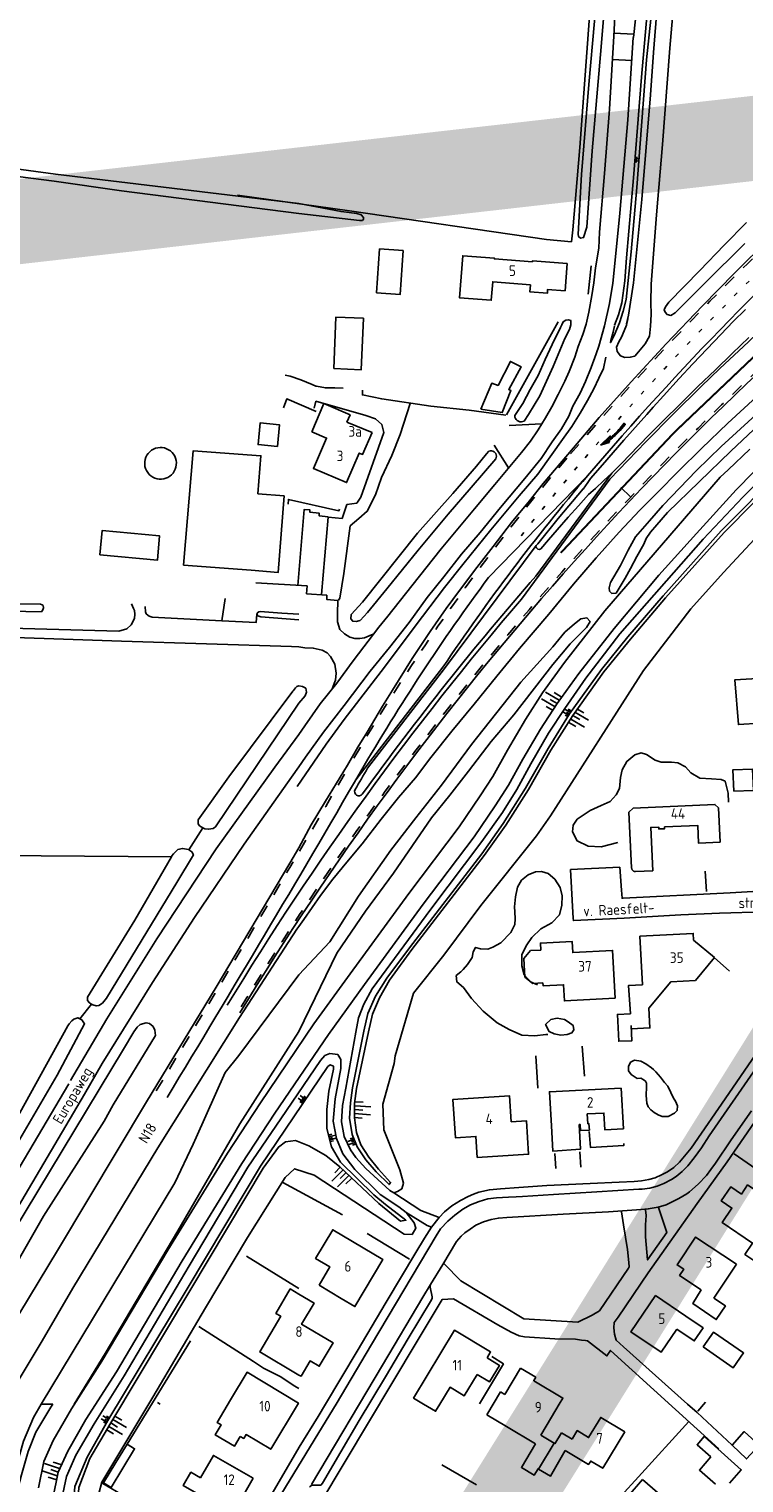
# Model space of a CAD drawing. Header units: metres. Extents: x 226218 to 240385, y 439369 to 449677.
# Tile 216 of 256: x 234936 to 235105, y 444981 to 445325. Entities that reach past the tile are written whole.
import ezdxf

# ---------------------------------------------------------------- set-up
doc = ezdxf.new("R2010")
doc.units = ezdxf.units.M
doc.header["$MEASUREMENT"] = 0
doc.linetypes.add('LIJN1-1', pattern=[2, 1, -1])
doc.linetypes.add('LIJN1-3', pattern=[4, 1, -3])
for name, color, linetype in [('BIJGEBOUW', 4, 'Continuous'), ('DAKRAND', 4, 'Continuous'), ('DAKRAND-BYG', 4, 'Continuous'), ('Goud-markering', 7, 'Continuous'), ('Goud-ontwerp', 2, 'Continuous'), ('Goud-opstellengtesdef', 30, 'Continuous'), ('HEG', 253, 'Continuous'), ('HEK', 253, 'Continuous'), ('HOOFDGEBOUW', 4, 'Continuous'), ('HUISNUMMER', 253, 'Continuous'), ('INSTEEKSLOOT', 153, 'Continuous'), ('KANTVERH', 253, 'Continuous'), ('KANTWATER', 153, 'Continuous'), ('KNTOPENVERH', 253, 'Continuous'), ('MUUR', 253, 'Continuous'), ('OVLIJNOBJ', 253, 'Continuous'), ('RASTER', 253, 'Continuous'), ('STRAATNAAM', 253, 'Continuous'), ('TALUD', 253, 'Continuous'), ('TUSSENMUUR', 253, 'Continuous')]:
    doc.layers.add(name, color=color, linetype=linetype)
doc.styles.get("Standard").update_dxf_attribs({"font": 'iso.shx'})

# ---------------------------------------------------------------- blocks, each defined once
blk = doc.blocks.new('TA', base_point=(75009.5, 300012))
for p, q in [((75009.5, 300012.5), (75010, 300012.5)), ((75009.5, 300012.25), (75010.5, 300012.25)), ((75009.5, 300012), (75010, 300012)), ((75009.5, 300011.75), (75010.5, 300011.75)), ((75009.5, 300011.5), (75010, 300011.5))]:
    blk.add_line(p, q)
blk = doc.blocks.new('pl75-08')
at = {"const_width": 0.2}
blk.add_lwpolyline([(7.08, -0.6), (4.7, -0.35), (5.11, -0.1, 0.070526), (1.44, 0.27), (0.1, 0.24), (0.1, 0.44), (1.86, 0.44, -0.043128), (5.19, -0.01), (5.71, 0.27)], format="xyb", close=True, dxfattribs=at)
blk.add_lwpolyline([(7.5, -0.75), (4.39, -0.42), (4.85, -0.14, 0.065796), (1.45, 0.17), (0, 0.14), (0, 0.54), (1.86, 0.54, -0.042689), (5.17, 0.1), (5.72, 0.38)], format="xyb", close=True)
for points in [[(6.71, -0.4), (6.65, -0.55), (5.74, 0.21), (4.79, -0.29)], [(5.22, 0.12), (5.22, 0.06), (5.18, 0.1)], [(5.15, -0.03), (5.22, -0.2), (5.08, -0.04), (5.05, -0.21)], [(7.5, -0.75), (7.14, -0.52), (7.02, -0.7)]]:
    blk.add_solid(points)

msp = doc.modelspace()

# ---------------------------------------------------------------- linework, layer by layer
at = {"layer": 'BIJGEBOUW'}
msp.add_lwpolyline([(235108.7, 444990.3), (235105.71, 444987.06), (235102.3, 444990.29), (235105.2, 444993.51), (235108.7, 444990.3)], dxfattribs=at)
at = {"layer": 'DAKRAND'}
msp.add_line((235004.74, 445028.07), (235009.99, 445024.94), dxfattribs=at)
for points in [[(235057.14, 445107.23), (235054.71, 445107.09), (235053.14, 445105.21), (235053.38, 445100.86), (235055.24, 445099.36), (235057.6, 445099.51)], [(235078.46, 445089.44), (235078.64, 445085.83), (235075.55, 445085.68), (235075.24, 445092.04), (235078.28, 445092.19)], [(235095.05, 445026.98), (235093.03, 445023.78), (235098.57, 445019.94), (235100.74, 445023.2), (235098.02, 445025.01)], [(235042.06, 445006.96), (235044.98, 445005.22), (235047.35, 445009.13), (235044.46, 445010.95)], [(234986.14, 444992.37), (234984.73, 444990.02), (234980.23, 444992.73), (234981.64, 444995.07), (234980.63, 444995.68), (234983.83, 445001.01)], [(235097.29, 444987.51), (235094.05, 444990.4), (235095.7, 444992.37), (235098.98, 444989.43)], [(235056.6, 444984.65), (235056.47, 444984.72), (235055.58, 444983.24), (235052.55, 444985.05), (235055.85, 444990.57)], [(235062.91, 444989.07), (235059.39, 444982.95), (235056.6, 444984.65)], [(234975.79, 444978.95), (234972.65, 444980.74), (234974.48, 444983.89), (234976.73, 444982.57)]]:
    msp.add_lwpolyline(points, dxfattribs=at)
at = {"layer": 'DAKRAND-BYG'}
for p, q in [((234956.76, 444986.21), (234959.39, 444990.52)), ((234953.78, 444981.39), (234956.76, 444986.21))]:
    msp.add_line(p, q, dxfattribs=at)
for points in [[(235018.33, 445262.43), (235019.04, 445272.82), (235024.6, 445272.44), (235023.89, 445262.05), (235018.33, 445262.43)], [(235008.23, 445244.59), (235008.74, 445256.73), (235015.23, 445256.45), (235014.71, 445244.31), (235008.23, 445244.59)], [(235042.92, 445235), (235045.53, 445241.11), (235047.02, 445240.6), (235049.96, 445246.26), (235052.49, 445244.96), (235049.55, 445239.65), (235050.07, 445239.41), (235048.01, 445234.16), (235042.92, 445235)], [(234994.89, 445226.18), (234995.38, 445231.31), (234990.82, 445231.75), (234990.32, 445226.62), (234994.89, 445226.18)], [(234966.65, 445225.88), (234966.13, 445225.75), (234965.63, 445225.55), (234965.16, 445225.27), (234964.74, 445224.93), (234964.37, 445224.54), (234964.06, 445224.09), (234963.82, 445223.61), (234963.65, 445223.09), (234963.56, 445222.56), (234963.54, 445222.02), (234963.61, 445221.48), (234963.75, 445220.96), (234963.96, 445220.46), (234964.25, 445220), (234964.59, 445219.58), (234965, 445219.22), (234965.45, 445218.92), (234965.94, 445218.69), (234966.46, 445218.54), (234966.99, 445218.46)], [(234966.99, 445218.46), (234967.52, 445218.45), (234968.05, 445218.52), (234968.55, 445218.66), (234969.04, 445218.88), (234969.49, 445219.16), (234969.89, 445219.5), (234970.24, 445219.89), (234970.54, 445220.33), (234970.77, 445220.81), (234970.93, 445221.31), (234971.01, 445221.83), (234971.03, 445222.36), (234970.97, 445222.89), (234970.83, 445223.4), (234970.63, 445223.89), (234970.35, 445224.34), (234970.02, 445224.75), (234969.63, 445225.11), (234969.2, 445225.41), (234968.73, 445225.65), (234968.23, 445225.82), (234967.71, 445225.91), (234967.18, 445225.93), (234966.65, 445225.88)], [(234990.24, 445214.98), (234991, 445223.99), (234975.01, 445225.15), (234972.75, 445198.15), (234988.72, 445196.93)], [(234990.24, 445214.98), (234996.48, 445214.51), (234995.1, 445196.44), (234988.72, 445196.93)], [(234952.96, 445200.54), (234966.56, 445199.3), (234967.08, 445205.06), (234953.49, 445206.3), (234952.96, 445200.54)], [(235102.71, 445144.73), (235102.48, 445149.77), (235107.11, 445149.98), (235107.34, 445144.94), (235102.71, 445144.73)], [(235095.49, 445013.52), (235102.6, 445008.57), (235105.04, 445012.07), (235097.93, 445017.02), (235095.49, 445013.52)], [(234959.39, 444990.52), (234961.16, 444989.46), (234955.65, 444980.27), (234953.78, 444981.39)], [(235081.16, 444982.17), (235085.88, 444978.08), (235082.45, 444974.13), (235077.73, 444978.22), (235081.16, 444982.17)]]:
    msp.add_lwpolyline(points, dxfattribs=at)
at = {"layer": 'Goud-markering', "linetype": 'Continuous'}
for p, q in [((235068.186, 445219.266), (235044.801, 445195.263)), ((235073.434, 445218.428), (235052.582, 445190.134)), ((235013.445, 445147.43), (235034.001, 445174.03))]:
    msp.add_line(p, q, dxfattribs=at)
at = {"layer": 'Goud-markering', "linetype": 'LIJN1-3', "const_width": 0.45, "flags": 128}
msp.add_lwpolyline([(235147.09, 445282.129, 0.0407468), (235061.819, 445201.025)], format="xyb", dxfattribs=at)
at = {"layer": 'Goud-markering', "linetype": 'LIJN1-1', "ltscale": 3}
for centre, radius, start, end in [((235605.524, 444762.756), 711.477, 131.57221, 139.649547), ((235601.234, 444719.273), 720, 128.839879, 148.762443), ((235446.797, 444897.607), 503.2, 139.64955, 149.78699), ((230690.716, 447667.158), 5000.5, 328.762443, 329.786986)]:
    msp.add_arc(centre, radius, start, end, dxfattribs=at)
at = {"layer": 'Goud-markering', "linetype": 'LIJN1-3'}
for centre, radius, start, end in [((235605.524, 444762.756), 708.277, 131.57221, 139.649547), ((235446.797, 444897.607), 500, 139.64955, 142.38465)]:
    msp.add_arc(centre, radius, start, end, dxfattribs=at)
at = {"layer": 'Goud-markering', "linetype": 'Continuous'}
for centre, radius, start, end in [((235605.524, 444762.756), 705.077, 131.57221, 139.649547), ((235601.234, 444719.273), 726.45, 128.839879, 136.597757), ((235446.797, 444897.607), 496.8, 139.64955, 146.19229), ((235446.797, 444897.607), 500.2, 143.48206, 149.78699), ((235601.234, 444719.273), 723, 139.363352, 148.762443), ((230690.716, 447667.158), 5003.5, 328.762443, 329.786986)]:
    msp.add_arc(centre, radius, start, end, dxfattribs=at)
at = {"layer": 'Goud-ontwerp', "linetype": 'Continuous'}
for p, q in [((235073.89, 445219.89), (235055.973, 445195.577)), ((235056.03, 445202.76), (235034.396, 445173.724)), ((235016.21, 445150.19), (235034.396, 445173.724))]:
    msp.add_line(p, q, dxfattribs=at)
at = {"layer": 'Goud-ontwerp', "color": 10, "linetype": 'Continuous', "const_width": 20}
msp.add_lwpolyline([(234829.19, 444624.33), (235678.714, 445986.057), (236140.02, 445416.081), (234487.429, 445228.623)], dxfattribs=at)
at = {"layer": 'Goud-ontwerp', "linetype": 'Continuous'}
for centre, radius, start, end in [((235601.234, 444719.273), 719.5, 128.839879, 148.762443), ((235601.234, 444719.273), 724, 138.861732, 144.075947), ((230690.716, 447667.158), 5004.5, 329.738361, 329.805234), ((235014.133, 445144.639), 1, 149.73836, 324.07595)]:
    msp.add_arc(centre, radius, start, end, dxfattribs=at)
at = {"layer": 'Goud-opstellengtesdef', "linetype": 'Continuous'}
msp.add_line((235076.012, 445216.461), (235078.355, 445214.244), dxfattribs=at)
at = {"layer": 'HEG'}
for p, q in [((235068.35, 445262.18), (235069.01, 445268.8)), ((235049.04, 445233.64), (235061.25, 445255.61)), ((235095.96, 445125.9), (235096.25, 445121.03)), ((235055.93, 445082.25), (235056.42, 445074.6)), ((235066.86, 445084.53), (235067.43, 445077.47)), ((235102.84, 445059.08), (235113.45, 445051.68)), ((234987.62, 445034.93), (235000, 445027.29)), ((234966.59, 445000.37), (234967.19, 445000))]:
    msp.add_line(p, q, dxfattribs=at)
for points in [[(234999.6, 445145.85), (235006.42, 445155.9), (235010.67, 445161.72), (235020.19, 445174.06), (235027.45, 445183.74), (235034.39, 445192.89), (235038.73, 445198.26), (235045.34, 445206.48), (235051.99, 445214.55), (235056.42, 445219.66), (235059.74, 445224.27), (235062.29, 445227.81), (235064.47, 445230.86), (235066.46, 445234.07), (235068.19, 445237.04), (235069.62, 445239.77), (235070.84, 445242.31), (235071.95, 445244.61), (235072.49, 445247.27)], [(234996.31, 445235.29), (234997.12, 445237.39), (235004.02, 445234.44)], [(234976.32, 445018.29), (234989.25, 445010.09), (234991.59, 445008.46), (234995.59, 445006.53), (234999.04, 445004.25), (235000, 445003.71)], [(235042.62, 445000.06), (235048.28, 445009.5), (235045.56, 445011.22)]]:
    msp.add_lwpolyline(points, dxfattribs=at)
at = {"layer": 'HEK'}
for p, q in [((235010.29, 445044.72), (234996.18, 445052.36)), ((235016.1, 445040.31), (235026.1, 445034.22))]:
    msp.add_line(p, q, dxfattribs=at)
at = {"layer": 'HOOFDGEBOUW'}
for p, q in [((235011.34, 445231.92), (235017.25, 445229.46)), ((235079.52, 445125.77), (235083.56, 445125.95)), ((235098.02, 445025.01), (235103.34, 445033.03)), ((235052.31, 445008.49), (235048.59, 445002.28)), ((235052.31, 445008.49), (235055.92, 445006.32)), ((235055.92, 445006.32), (235055.45, 445005.54)), ((235047.58, 445002.88), (235044.34, 444997.47)), ((235047.58, 445002.88), (235048.59, 445002.28)), ((235055.45, 445005.54), (235055.51, 445005.51)), ((235061.5, 445000), (235059.66, 444996.92)), ((235044.34, 444997.47), (235049.01, 444994.67)), ((235059.66, 444996.92), (235057.11, 444992.66)), ((235055.85, 444990.57), (235049.01, 444994.67)), ((235060.28, 444990.76), (235057.11, 444992.66)), ((235062.03, 444993.21), (235060.48, 444990.64)), ((235064.52, 444991.72), (235062.03, 444993.21)), ((235060.48, 444990.64), (235060.28, 444990.76))]:
    msp.add_line(p, q, dxfattribs=at)
for points in [[(235055.13, 445269.78), (235046.17, 445270.46), (235046.18, 445270.66), (235038.7, 445271.23), (235037.95, 445261.26), (235045.42, 445260.69), (235045.76, 445265.06), (235054.7, 445264.38)], [(235063.35, 445269.37), (235062.86, 445262.94), (235058.74, 445263.25), (235058.67, 445262.36), (235054.57, 445262.67), (235054.7, 445264.38)], [(235055.13, 445269.78), (235055.15, 445269.99), (235063.35, 445269.37)], [(235003, 445229.65), (235005.86, 445236.29), (235012.05, 445233.64), (235011.34, 445231.92)], [(235017.25, 445229.46), (235015.04, 445224.28), (235014.24, 445224.63), (235011.25, 445217.64), (235003.4, 445220.99), (235006.52, 445228.14), (235003, 445229.65)], [(235119.96, 445170.32), (235111.07, 445169.78), (235110.96, 445171.52), (235102.94, 445171.04), (235103.8, 445160.5), (235114.04, 445161.12), (235114.17, 445159.46), (235120.65, 445159.85)], [(235099.47, 445132.69), (235099.09, 445140.82), (235098.25, 445141.64), (235078.92, 445140.74), (235077.96, 445139.78), (235078.58, 445126.62), (235078.58, 445126.6)], [(235099.47, 445132.69), (235094.39, 445132.45), (235094.2, 445136.66), (235086.36, 445136.32), (235086.37, 445135.9), (235084.99, 445135.84), (235084.98, 445136.26), (235083.09, 445136.18), (235083.56, 445125.95)], [(235078.58, 445126.6), (235078.6, 445126.47), (235078.61, 445126.39), (235078.64, 445126.31), (235078.68, 445126.24), (235078.71, 445126.19), (235078.74, 445126.15), (235078.79, 445126.09), (235078.84, 445126.03), (235078.88, 445125.99), (235078.93, 445125.95), (235078.98, 445125.91), (235079.05, 445125.88), (235079.11, 445125.84), (235079.18, 445125.81), (235079.26, 445125.79), (235079.36, 445125.78), (235079.43, 445125.77), (235079.52, 445125.77)], [(235057.6, 445099.51), (235057.65, 445098.79), (235062.49, 445099.05), (235062.72, 445095.23), (235074.67, 445095.87), (235074.07, 445107.15), (235064.66, 445106.65), (235064.5, 445109.26), (235057.04, 445108.87), (235057.14, 445107.23)], [(235098.19, 445105.44), (235093.24, 445109.59), (235093.15, 445111.17), (235080.55, 445110.49), (235081.17, 445099.05)], [(235082.64, 445093.53), (235087.82, 445099.7), (235093.64, 445100.02), (235098.19, 445105.44)], [(235081.17, 445099.05), (235077.85, 445098.88), (235078.28, 445092.19)], [(235078.46, 445089.44), (235078.51, 445088.6), (235082.9, 445088.84), (235082.64, 445093.53)], [(235076.66, 445064.98), (235076.1, 445074.59), (235059.15, 445073.75), (235059.63, 445065.69)], [(235050.11, 445066.69), (235049.71, 445072.83), (235036.37, 445071.96), (235036.95, 445062.9), (235041.79, 445063.21), (235042.11, 445058.24), (235050.61, 445058.79)], [(235066.16, 445066.01), (235066.43, 445066.02), (235066.52, 445064.6), (235068.6, 445064.7), (235068.51, 445066.2), (235068.24, 445066.19), (235068.1, 445068.54), (235072.03, 445068.73), (235072.26, 445064.77), (235076.66, 445064.98)], [(235050.11, 445066.69), (235053.72, 445066.93), (235054.23, 445059.02), (235050.61, 445058.79)], [(235059.63, 445065.69), (235059.95, 445059.74), (235066.47, 445060.2), (235066.16, 445066.01)], [(235113.11, 445030.15), (235105.34, 445035.34), (235107.15, 445038.01), (235099.97, 445042.9), (235102.26, 445046.27), (235099.74, 445047.98), (235101.99, 445051.3), (235104.52, 445049.58), (235105.99, 445051.75), (235110.37, 445048.77), (235111, 445049.69), (235111.75, 445049.18)], [(235004.74, 445028.07), (235007.32, 445032.38), (235003.91, 445034.41), (235007.96, 445041.19), (235019.81, 445034.11), (235013.2, 445023.03), (235009.99, 445024.94)], [(235103.34, 445033.03), (235093.69, 445039.43), (235089.33, 445032.87), (235090.89, 445031.83), (235089.93, 445030.38), (235095.05, 445026.98)], [(235000, 445006.85), (234990.73, 445012.31), (234995.7, 445020.74), (234994.53, 445021.43), (234997.92, 445027.19), (235000, 445025.96)], [(235000, 445025.96), (235003.58, 445023.85), (235000.63, 445018.86), (235008.04, 445014.49), (235004.77, 445008.93), (235002.62, 445010.2), (235000.48, 445006.57), (235000, 445006.85)], [(235089.27, 445017.72), (235085.53, 445012.22), (235078.43, 445017.04), (235084.26, 445025.62), (235091.36, 445020.8)], [(235089.27, 445017.72), (235093.39, 445014.92), (235095.48, 445018), (235091.36, 445020.8)], [(235044.46, 445010.95), (235045.27, 445012.3), (235036.73, 445017.44), (235027.08, 445001.41), (235029.43, 445000)], [(234983.83, 445001.01), (234987.75, 445007.53), (234999.87, 445000.24), (234993.31, 444989.32), (234987.5, 444992.81), (234986.95, 444991.88), (234986.14, 444992.37)], [(235033.3, 445000), (235035.7, 445003.99), (235039.06, 445001.97), (235042.06, 445006.96)], [(235055.51, 445005.51), (235062.35, 445001.41), (235061.5, 445000)], [(235029.43, 445000), (235032.27, 444998.29), (235033.3, 445000)], [(235064.52, 444991.72), (235065.73, 444993.73), (235068.43, 444992.09), (235071.3, 444996.85), (235076.97, 444993.42)], [(235076.97, 444993.42), (235071.77, 444984.83), (235068.92, 444986.55), (235068.43, 444985.73), (235062.91, 444989.07)], [(235101.68, 444981.29), (235104.5, 444984.5), (235098.98, 444989.43)], [(234976.73, 444982.57), (234979.8, 444987.89), (234989.17, 444982.48)], [(235097.29, 444987.51), (235094.59, 444984.42), (235098.43, 444981.06)], [(234989.17, 444982.48), (234984.18, 444973.84), (234975.67, 444978.75), (234975.79, 444978.95)]]:
    msp.add_lwpolyline(points, dxfattribs=at)
at = {"layer": 'INSTEEKSLOOT'}
for p, q in [((234942.18, 445288.84), (234933.61, 445289.96)), ((234939.12, 445000), (234941.87, 445000))]:
    msp.add_line(p, q, dxfattribs=at)
for points in [[(235070.281, 445332.154), (235069.78, 445326.6), (235068.51, 445311.66), (235066.78, 445290.4), (235065.93, 445276.34), (235066.06, 445275.74), (235066.5, 445275.38), (235067.25, 445275.5), (235068.02, 445277.96), (235069.29, 445295.97), (235071.21, 445318.72), (235072.312, 445331.971)], [(235077.69, 445256.32), (235077.34, 445254.79), (235076.86, 445253.47), (235076.16, 445252.01), (235075.53, 445250.89), (235075.04, 445249.61), (235075.16, 445248.57), (235075.92, 445247.55), (235076.95, 445247.22), (235078.24, 445247.23), (235079.34, 445247.49), (235080.22, 445248.55), (235081.81, 445250.39), (235082.77, 445252.24), (235083.04, 445254.56), (235083.18, 445257.34), (235083.12, 445260.16), (235083.21, 445264.47), (235083.66, 445270.66), (235084.43, 445280.9), (235085.91, 445297.52), (235087.63, 445320.23), (235088.36, 445329.28), (235088.393, 445329.641)], [(235084.62, 445329.99), (235083.78, 445319.26), (235083.01, 445309.22), (235080.98, 445284.48), (235079, 445264.81), (235077.86, 445257.16), (235077.4, 445255.14)], [(234844.41, 445303.94), (234874.17, 445299.59), (234913.38, 445294.4), (234942.44, 445290.51)], [(235000, 445281.19), (234958.03, 445286.59), (234942.18, 445288.84)], [(234942.44, 445290.51), (234981.1, 445285.86), (235000, 445283.53)], [(235000, 445281.19), (235012.23, 445279.75), (235014.26, 445279.51), (235015, 445279.56), (235015.25, 445279.83), (235015.2, 445280.22), (235014.7, 445280.85), (235013.67, 445281.19), (235009.96, 445281.65), (235000, 445283.53)], [(235105.7, 445279.08), (235100.47, 445273.74), (235094.72, 445267.73), (235087.39, 445260.28), (235086.56, 445259.16), (235086.29, 445258.47), (235086.47, 445257.92), (235086.95, 445257.36), (235087.88, 445257.14), (235088.89, 445257.75), (235091.76, 445260.63), (235095.86, 445264.72), (235105.29, 445274.13)], [(235050.98, 445233.46), (235052.85, 445236.34), (235054.64, 445239.6), (235056.48, 445242.96), (235058.19, 445246.73), (235059.79, 445250.25), (235061.8, 445254.25), (235062.12, 445254.93), (235062.44, 445255.62), (235063.05, 445256), (235063.7, 445256.08), (235064.24, 445255.91), (235064.2, 445254.87), (235063.87, 445253.79), (235062.81, 445251.64), (235060.07, 445245.03), (235056.87, 445238.14), (235054.25, 445233.76), (235053.19, 445232.18)], [(235107.96, 445233.68), (235099.73, 445226.15), (235093.9, 445220.49), (235085.99, 445212.21), (235082.8, 445208.59), (235079.46, 445204.83), (235077.77, 445201.71), (235075.92, 445198.05), (235073.61, 445194.01), (235073.27, 445192.78), (235073.39, 445192.03), (235073.92, 445191.47), (235074.92, 445191.54), (235077.06, 445195.04), (235078.33, 445197.33), (235079.8, 445200.16), (235081.44, 445203.08), (235081.98, 445204.46), (235083.07, 445205.96), (235084.51, 445207.65), (235087.08, 445210.54), (235102.03, 445225.04), (235116.86, 445238.99)], [(235050.98, 445233.46), (235051.03, 445233.12), (235051.15, 445232.8), (235051.33, 445232.52), (235051.58, 445232.29), (235051.88, 445232.12), (235052.2, 445232.02), (235052.54, 445231.99), (235052.88, 445232.05), (235053.19, 445232.18)], [(235014.35, 445185.05), (235013.6, 445184.83), (235012.71, 445184.9), (235012.23, 445185.47), (235012.31, 445186.46), (235014.99, 445189.39), (235028.01, 445205.69), (235036.34, 445215.09), (235041.96, 445221.56), (235044.33, 445224.46), (235044.88, 445225.06)], [(235046.47, 445223.29), (235040.65, 445216.49), (235035.24, 445210.17), (235028.13, 445201.72), (235020.74, 445192.58), (235016.15, 445186.93), (235014.45, 445185.05)], [(235046.47, 445223.29), (235046.59, 445223.58), (235046.63, 445223.89), (235046.59, 445224.2), (235046.48, 445224.49), (235046.3, 445224.74), (235046.07, 445224.94), (235045.79, 445225.08), (235045.49, 445225.15), (235045.18, 445225.14), (235044.88, 445225.06)], [(234925.07, 445189.09), (234924.23, 445189.11), (234923.9, 445188.81), (234923.57, 445188.48), (234923.79, 445187.82), (234924.28, 445187.4), (234939.13, 445187.15), (234939.5, 445187.55), (234939.64, 445188.03), (234939.56, 445188.58), (234939.31, 445188.78), (234938.95, 445188.93), (234925.07, 445189.09)], [(235000, 445101.36), (235007.25, 445109.2), (235014.05, 445119.99), (235021.73, 445130.8), (235027.58, 445138.45), (235033.68, 445146.14), (235040.79, 445155.78), (235052.42, 445170.54), (235059.98, 445178.88), (235062.77, 445182.31), (235065.11, 445184.32), (235066.59, 445185.46), (235068.03, 445185.71), (235068.75, 445184.84), (235067.96, 445183.38), (235064.07, 445179.59), (235059.94, 445174.71), (235050.73, 445162.8), (235045.37, 445156.48), (235040.04, 445149.46), (235035.6, 445143.85), (235031.3, 445138.43), (235022.31, 445125.43), (235015.72, 445116.42), (235008.9, 445106.52), (235000, 445087.96)], [(235000, 445169.63), (234999.51, 445169.51), (234999.15, 445169.16), (234998.68, 445168.53), (234998.55, 445168.4), (234983.46, 445148.18), (234976.2, 445138.02), (234976.18, 445137.06), (234976.5, 445136.6), (234977.31, 445136.12), (234977.76, 445135.86), (234978.63, 445135.77), (234979.71, 445135.98), (234980.24, 445136.31), (235000, 445165.54)], [(235000, 445169.63), (235000.81, 445169.47), (235001.59, 445169.05), (235001.8, 445168.15), (235001.48, 445167.26), (235000, 445165.54)], [(234969.84, 445129.25), (234961.24, 445114.28), (234950.07, 445096.13), (234950.05, 445095.34), (234950.5, 445094.75), (234950.97, 445094.47), (234951.27, 445094.29), (234952.09, 445094.03), (234952.69, 445094.15), (234953.59, 445094.69), (234954.54, 445095.88), (234971.11, 445123.16), (234975.06, 445129.71), (234974.69, 445130.4), (234973.97, 445130.93)], [(234973.97, 445130.93), (234973.86, 445131.01), (234972.46, 445131.25), (234971.39, 445130.99), (234970.35, 445129.95), (234969.98, 445129.48), (234969.84, 445129.25)], [(234939.12, 445000), (234970.65, 445052.28), (234975, 445061.4), (234975.68, 445062.97), (234982.58, 445078.31), (234985.76, 445082.34), (235000, 445101.36)], [(234956.12, 445070.68), (234966.06, 445087.04), (234965.92, 445088.32), (234965.52, 445089.17), (234964.66, 445089.85), (234963.87, 445090.05), (234962.5, 445089.63), (234961.73, 445089.04), (234960.98, 445087.89), (234958.53, 445083.8), (234923.73, 445026.31), (234918.07, 445016.53)], [(234948.24, 445090.99), (234947.75, 445091.24), (234946.8, 445090.94), (234946.34, 445090.51), (234945.73, 445089.84), (234945.4, 445089.37), (234932.79, 445066.53), (234923.19, 445049.59), (234922.73, 445048.53), (234922.55, 445047.88), (234922.79, 445047.26), (234923.11, 445047.03), (234923.29, 445046.9), (234923.82, 445046.84), (234924.71, 445047.12), (234925.18, 445047.47), (234942.87, 445077.68), (234949.34, 445089.78), (234948.68, 445090.77), (234948.24, 445090.99)], [(235000, 445087.96), (234986.04, 445066.21), (234971.37, 445040.9), (234954.22, 445011.97), (234946.88, 445000)], [(234923.8, 445017.16), (234928.79, 445025.51), (234939.61, 445044.39), (234953.94, 445066.84), (234956.12, 445070.68)], [(234912.73, 444934.82), (234918.27, 444943.75), (234923.52, 444953.11), (234926.68, 444958.67), (234929.06, 444963.52), (234930.83, 444969.05), (234932.39, 444975.51), (234934.45, 444983.28), (234935.99, 444988.83), (234937.83, 444993.33), (234941.38, 444999.24), (234941.87, 445000)], [(234922.58, 444955.62), (234925.04, 444960.36), (234928, 444966.34), (234929.76, 444972.56), (234932.33, 444982.03), (234934.95, 444991.27), (234937.26, 444996.79), (234939.12, 445000)]]:
    msp.add_lwpolyline(points, dxfattribs=at)
at = {"layer": 'KANTVERH'}
for p, q in [((235074.39, 445323.79), (235079.09, 445323.52)), ((235074.05, 445317.6), (235078.61, 445317.34)), ((235049.69, 445231.14), (235057.37, 445231.49)), ((235046.07, 445226.47), (235049.53, 445221.1)), ((234989.79, 445193.97), (235001.92, 445193.24)), ((234998.26, 445178.93), (235000, 445178.86)), ((235064.14, 445126.22), (235075.77, 445126.84)), ((235031.28, 445041.77), (235033.08, 445044.05))]:
    msp.add_line(p, q, dxfattribs=at)
for points in [[(235000, 445158.13), (235001.35, 445160.23), (235005.04, 445165.36), (235008.92, 445170.3), (235012.8, 445175.53), (235018.86, 445183.47), (235020.98, 445186.08), (235026.62, 445193.29), (235033.59, 445201.99), (235041.43, 445211.41), (235046.23, 445217.16), (235049.79, 445221.41), (235052.57, 445224.74), (235054.69, 445227.4), (235056.51, 445230.07), (235058.24, 445232.94), (235059.76, 445235.57), (235061.2, 445238.45), (235062.79, 445241.62), (235063.85, 445243.87), (235065.15, 445247.3), (235065.97, 445249.8), (235067.05, 445252.6), (235067.83, 445255.05), (235068.47, 445257.91), (235069.19, 445261.85), (235069.63, 445264.86), (235070.04, 445268.37), (235070.83, 445273.01), (235071.01, 445276.77), (235072.15, 445290.67), (235073.38, 445305.86), (235074.36, 445323.09), (235074.925, 445333.83)], [(235079, 445322.76), (235079.975, 445331.449)], [(235000, 445150.51), (235001.51, 445152.78), (235005.82, 445158.7), (235010.68, 445165.03), (235016.84, 445173.12), (235021.39, 445178.73), (235025.99, 445184.63), (235030.3, 445190.54), (235034.22, 445195.38), (235038.41, 445200.7), (235042.79, 445205.86), (235047.64, 445211.76), (235053.37, 445218.62), (235057.24, 445223.35), (235059.84, 445227.24), (235061.98, 445230.34), (235063.71, 445233.31), (235064.73, 445235.66), (235066.41, 445238.73), (235067.69, 445241.52), (235069.04, 445244.8), (235070.18, 445248.08), (235070.84, 445249.9), (235072.18, 445254.66), (235073.39, 445259.93), (235074.14, 445264.77), (235074.79, 445271), (235075.76, 445281.28), (235077.66, 445303.34), (235078.98, 445322.79)], [(235000, 445131.39), (235002.88, 445136.77), (235006.29, 445142.41), (235011.42, 445150.93), (235013.89, 445155.16), (235016.13, 445158.71), (235019.75, 445164.84), (235022.1, 445168.64), (235026.76, 445176.13), (235030.98, 445182.49), (235034.77, 445187.87), (235037.89, 445192.13), (235042.03, 445197.61), (235045.91, 445202.54), (235050.2, 445208.21), (235054.49, 445213.37), (235057.69, 445217.44), (235064.86, 445225.89), (235070.94, 445233.03), (235078.45, 445241.47), (235086.77, 445250.38), (235095.34, 445259.38), (235102.88, 445267.12), (235111.13, 445275.29)], [(235067.17, 445216.09), (235068.26, 445217.64), (235068.89, 445218.57), (235071.67, 445221.85), (235076.72, 445227.69), (235082.17, 445233.76), (235083.67, 445235.45), (235086.08, 445238.15), (235089.83, 445242.24), (235093.07, 445245.71), (235096.41, 445249.27), (235099.69, 445252.64), (235102.61, 445255.67), (235105.48, 445258.55)], [(235106.31, 445251.93), (235102.32, 445248.14), (235098.43, 445244.25), (235094.24, 445240.32), (235090.39, 445236.47), (235085.79, 445232.01), (235082.97, 445229.12), (235080.14, 445226.24), (235076.25, 445222.2), (235073.89, 445219.89), (235072.05, 445218.12), (235070.05, 445216.25), (235068.37, 445214.86)], [(235000, 445112.82), (235001.17, 445114.45), (235005.07, 445120.08), (235007.98, 445123.96), (235011.28, 445128.02), (235014.94, 445132.36), (235019.39, 445138.12), (235023.52, 445143.25), (235027.49, 445147.93), (235031.17, 445152.72), (235036.13, 445158.96), (235041.39, 445165.34), (235046.71, 445171.96), (235052.13, 445178.43), (235058.99, 445186.59), (235064.87, 445193.65), (235070.22, 445199.87), (235075.63, 445205.9), (235080.5, 445211.1), (235084.66, 445215.33), (235089.68, 445220.33), (235095.11, 445225.66), (235101.35, 445231.66), (235108.05, 445237.89)], [(235068.37, 445214.86), (235066.01, 445212.16), (235063.59, 445209.51), (235060.96, 445206.47), (235058.95, 445204.15), (235057.1, 445201.98), (235056.8, 445201.84), (235056.4, 445201.95), (235056.11, 445202.21), (235055.97, 445202.46), (235056.03, 445202.76), (235056.39, 445203.19), (235061.25, 445209.14), (235067.13, 445216.14)], [(234997.48, 445212.52), (234997.51, 445213.66), (235009.43, 445211), (235009.54, 445211.39)], [(235006.9, 445209.44), (235010.17, 445209.19), (235011.31, 445212.43)], [(234999.74, 445193.35), (235001.26, 445211.31), (235002.59, 445211.17), (235002.53, 445210.67), (235004.75, 445210.45), (235004.78, 445209.76), (235006.9, 445209.54)], [(235017.77, 445182.05), (235017.52, 445181.88), (235016.56, 445181.41), (235015.51, 445181), (235014.36, 445180.79), (235013.22, 445180.82), (235011.99, 445181.16), (235010.78, 445181.94), (235009.62, 445182.97), (235009.13, 445184.77), (235009.1, 445186.71), (235009.2, 445189.78), (235006.58, 445190.01), (235006.56, 445191.05), (235001.81, 445191.4), (235001.92, 445193.24)], [(234826.47, 445186.41), (234863.7, 445184.97), (234909.21, 445183.88), (234957.45, 445182.56), (234959.34, 445183.09), (234960.38, 445184.07), (234961.11, 445185.51), (234961.22, 445186.54), (234961.13, 445187.41), (234960.93, 445187.93), (234960.69, 445188.48), (234960.4, 445189)], [(234963.62, 445188.39), (234963.71, 445187.15), (234963.91, 445186.65), (234964.26, 445186.31), (234964.62, 445186.11), (234965.28, 445185.88), (234981.8, 445185.02), (234982.56, 445190.28)], [(234981.8, 445185.02), (234989.92, 445184.6), (234990.02, 445186.57)], [(235000, 445185.22), (234990.97, 445185.97), (234990.3, 445186.14), (234990.02, 445186.57), (234990.16, 445186.9), (234990.48, 445187.15), (234990.82, 445187.17), (234995.96, 445186.84), (235000, 445186.56)], [(234919.1, 445181.56), (234958.05, 445180.16), (234998.26, 445178.93)], [(235000, 445178.86), (235001.4, 445178.62), (235003.38, 445178.56), (235005.5, 445178.04), (235006.67, 445177.46), (235007.43, 445176.59), (235008.46, 445174.73), (235008.79, 445172.63), (235008.64, 445170.95), (235007.94, 445169.19)], [(235000, 445158.13), (234994.31, 445150.39), (234980.44, 445131.15), (234966.42, 445109.89), (234954.61, 445091), (234946.02, 445076.43)], [(234949.35, 445073.23), (234953.5, 445080.45), (234965.37, 445099.59), (234975.29, 445114.93), (234987.07, 445132.26), (234998.22, 445148.08), (235000, 445150.51)], [(235000, 445131.39), (234997.83, 445127.72), (234980.41, 445098.48), (234964, 445071.35), (234943.18, 445036.68), (234926.87, 445009.81), (234920.91, 445000)], [(235064.14, 445126.22), (235064.76, 445114.7), (235064.85, 445114.2), (235076.82, 445114.8), (235090.18, 445115.52), (235099.32, 445115.97)], [(235075.77, 445126.84), (235076.18, 445121.37), (235076.32, 445119.48), (235076.62, 445119.47), (235101.9, 445120.74), (235111.25, 445121.29), (235112.78, 445121.19), (235114.66, 445121.03), (235116.33, 445120.58), (235117.26, 445120.2), (235118.72, 445119.36), (235120.33, 445118.32), (235121.48, 445117.29), (235123.26, 445115.3), (235125.29, 445113.84), (235126.46, 445113.01), (235127.88, 445112.47), (235129.37, 445112.57), (235130.62, 445112.93), (235131.59, 445113.69), (235122.99, 445100.97)], [(235099.32, 445115.97), (235109.95, 445116.27), (235112.13, 445116.25), (235113.6, 445115.85), (235115.61, 445114.95), (235117.83, 445113.19), (235120.67, 445110.37), (235122.09, 445108.39), (235123.07, 445106.38), (235123.42, 445104.93), (235123.58, 445103.83), (235123.55, 445102.79), (235122.99, 445100.97), (235122.47, 445100.05), (235121.17, 445098.05)], [(234939.3, 445014.91), (234946.54, 445027.36), (234966.64, 445060.5), (234985.96, 445091.33), (234999.52, 445112.17), (235000, 445112.82)], [(235033.08, 445044.05), (235034.37, 445045.39), (235036.1, 445046.83), (235038.13, 445048.1), (235039.99, 445049.03), (235041.2, 445049.54), (235042.45, 445050.04), (235045, 445050.61), (235047.59, 445050.82), (235051.91, 445051.13), (235058.52, 445051.61), (235068.8, 445052.08), (235075.66, 445052.4), (235079.18, 445052.53), (235080.92, 445052.73), (235082.62, 445053.02), (235084.12, 445053.42), (235085.63, 445054.11), (235087.05, 445054.86), (235088.52, 445055.91), (235089.89, 445057.15), (235092.63, 445060.44), (235101.58, 445073.39), (235117.08, 445095.96)], [(235108.12, 445079.48), (235096.94, 445063.37), (235095.11, 445060.55), (235093.35, 445058.13), (235091.9, 445056.24), (235090.52, 445054.9), (235089.09, 445053.75), (235088.03, 445053.04), (235086.16, 445052.06), (235084.65, 445051.47), (235082.9, 445051.03), (235081.11, 445050.74), (235080.27, 445050.72), (235070.38, 445050.09), (235060.09, 445049.48), (235052.83, 445049.02), (235051.29, 445048.92), (235049.46, 445048.88), (235046.63, 445048.72), (235044.58, 445048.49), (235042.58, 445047.81), (235040.52, 445047.03), (235038.7, 445046), (235036.82, 445044.62), (235035.19, 445043.18), (235033.45, 445041.36), (235032.4, 445039.75), (235017.14, 445014.06), (235008.75, 445000)], [(234945.66, 445075.61), (234925.61, 445041.92), (234916.9, 445029.05), (234907.31, 445017.17)], [(234898.04, 444999.91), (234897.94, 445000.03), (234908.93, 445012.13), (234916.56, 445021.23), (234923.92, 445030.93), (234928.92, 445038.64), (234933.53, 445046.31), (234949.35, 445073.23)], [(235031.04, 445028.24), (235033.97, 445032.96), (235037.22, 445038.41), (235038.35, 445039.66), (235039.17, 445040.43), (235040.44, 445041.33), (235041.8, 445042.23), (235043.62, 445043.01), (235045.37, 445043.6), (235047.12, 445043.94), (235049.1, 445044.03), (235062.42, 445044.84), (235073.1, 445045.44), (235080.81, 445045.94), (235082.5, 445046.08), (235084.89, 445046.5), (235086.75, 445047.09), (235089.72, 445048.53), (235091.64, 445049.66), (235092.25, 445050.13), (235094.29, 445051.9), (235096.29, 445054.02), (235097.28, 445055.43), (235098.37, 445056.93), (235102.12, 445062.41), (235106.9, 445069.25)], [(235091.81, 445000), (235076.69, 445013.48), (235074.96, 445015.13), (235074.56, 445016.53), (235074.4, 445017.97), (235074.49, 445019.26), (235075.38, 445020.52), (235082.51, 445030.96), (235094.04, 445047.35), (235101.16, 445057.24), (235107.65, 445066.55)], [(235034.27, 445033.15), (235038.21, 445029.1), (235053.15, 445020.14), (235065.87, 445019.34), (235069.29, 445021.01), (235070.96, 445022.05), (235077.88, 445032.09), (235077.99, 445032.39), (235077.92, 445033.43), (235077.63, 445036.52), (235076.63, 445042.35), (235076.23, 445045.44)], [(235081.9, 445045.9), (235082, 445044.56), (235081.88, 445042.33), (235081.89, 445039.46), (235082.36, 445034.03), (235086.88, 445040.53), (235084.94, 445046.4)], [(235006.29, 445000), (235013.77, 445012.48), (235020.59, 445024.06), (235027.61, 445035.79), (235029.65, 445039.15), (235031.28, 445041.77)], [(235002.51, 444980.37), (235002.63, 444980.54), (235003.04, 444980.87), (235004.88, 444980.85), (235005.09, 444980.84), (235005.27, 444980.9), (235005.54, 444981.3), (235014.24, 444996.1), (235020.47, 445006.46), (235025.82, 445015.51), (235031.32, 445024.61), (235031.48, 445025), (235031.49, 445025.35), (235030.97, 445027.6), (235030.98, 445028.04), (235031.04, 445028.24), (235029.26, 445025.22), (235019.72, 445009.21), (235002.99, 444981.03)], [(235005.19, 444976.85), (235027.67, 445014.46), (235033.8, 445024.68), (235036.54, 445024.89), (235047, 445018.75), (235050.12, 445017.02), (235051.98, 445016.11), (235053.31, 445015.87), (235060.48, 445015.44), (235065.29, 445015.29), (235066.72, 445015.09), (235067.71, 445015.01), (235068.15, 445014.9), (235072.75, 445011.38), (235073.59, 445012.69), (235099.22, 444989.41)], [(234908.39, 444962.53), (234916.91, 444976.99), (234916.8, 444977.54), (234939.3, 445014.91)], [(235008.75, 445000), (235006.45, 444996.15), (234993.94, 444975.75), (234992.92, 444973.73), (234992.17, 444971.51), (234991.86, 444969.72), (234991.79, 444967.71), (234991.97, 444965.52), (234992.31, 444963.22), (234992.52, 444960.88), (234992.57, 444959.11), (234992.35, 444957.34), (234991.91, 444955.73), (234991.07, 444953.95), (234989.45, 444951.57)], [(234990.07, 444964.56), (234989.7, 444966.66), (234989.74, 444968.64), (234990.05, 444970.67), (234990.5, 444972.43), (234991.2, 444974.6), (234993.63, 444978.91), (235000.03, 444989.83), (235004.55, 444997.1), (235006.29, 445000)], [(235102.33, 444990.26), (235094.04, 444998.01), (235091.81, 445000)]]:
    msp.add_lwpolyline(points, dxfattribs=at)
at = {"layer": 'KANTWATER'}
for points in [[(235064.91, 445088.4), (235064.75, 445089.45), (235063.58, 445090.28), (235062.71, 445090.8), (235060.98, 445091.11), (235059.48, 445090.81), (235058.25, 445089.61), (235059.14, 445087.99), (235060.32, 445087.46), (235061.89, 445087.16), (235063.39, 445087.26), (235064.49, 445087.72), (235064.91, 445088.4)], [(235088.44, 445072.23), (235088.97, 445071.52), (235089.43, 445070.46), (235089.34, 445069.37), (235088.68, 445068.7), (235087.21, 445067.95), (235085.77, 445067.9), (235084.85, 445068.33), (235083.87, 445068.85), (235083.1, 445069.47), (235082.53, 445070.23), (235082.21, 445071.04), (235082.02, 445072.88), (235082.08, 445074.91), (235082.06, 445075.76), (235081.83, 445076.26), (235081.3, 445076.67), (235080.76, 445076.94), (235079.92, 445076.91), (235078.51, 445077.85), (235077.84, 445078.72), (235077.87, 445079.76), (235078.35, 445080.73), (235079.26, 445081.25), (235080.74, 445081), (235081.91, 445080.37), (235083.27, 445079.43), (235083.75, 445079.02), (235084.28, 445078.46), (235085.38, 445077.23), (235086.38, 445075.96), (235087.14, 445075.05), (235087.84, 445073.59), (235088.44, 445072.23)]]:
    msp.add_lwpolyline(points, dxfattribs=at)
at = {"layer": 'KNTOPENVERH'}
for points in [[(235022.38, 445049.86), (235028.79, 445045.68), (235033.08, 445044.05)], [(235025.3, 445045.28), (235030.3, 445042.2), (235031.28, 445041.77)]]:
    msp.add_lwpolyline(points, dxfattribs=at)
at = {"layer": 'MUUR'}
for p, q in [((235098.08, 445105.45), (235101.7, 445102.21)), ((235060.45, 445059.19), (235060.68, 445055.61)), ((235066.31, 445059.55), (235066.55, 445055.97)), ((235094.2, 444998.35), (235096, 445000.42))]:
    msp.add_line(p, q, dxfattribs=at)
msp.add_lwpolyline([(235068.55, 445064.39), (235068.83, 445060.61), (235076.72, 445061.05), (235076.74, 445061.55)], dxfattribs=at)
at = {"layer": 'OVLIJNOBJ'}
for p, q in [((235005.33, 445191.24), (235006.9, 445209.44)), ((234973.97, 445130.93), (234977.31, 445136.12)), ((234948.24, 445090.99), (234950.97, 445094.47)), ((234959.39, 444990.52), (234974.36, 445014.95)), ((235066.04, 444967.34), (235080.19, 444982.84))]:
    msp.add_line(p, q, dxfattribs=at)
for points in [[(235083.175, 445329.745), (235083.09, 445327.07), (235082.09, 445317.53), (235079.83, 445287.35), (235078.45, 445272.12), (235077.29, 445260.9), (235076.56, 445258.14), (235075.68, 445255.39), (235074.44, 445252.36), (235073.59, 445250.7), (235073.66, 445251.24), (235074.26, 445253.16), (235074.51, 445254.64)], [(235074.52, 445254.84), (235075.49, 445257.23), (235076.27, 445260.09), (235076.99, 445265.32), (235077.41, 445270.76), (235079.01, 445289.61), (235080.91, 445313.4), (235082.24, 445328.63), (235082.278, 445328.999)], [(234996.72, 445243.05), (234997.9, 445242.76), (235000.41, 445241.94), (235003.1, 445240.81), (235003.98, 445240.43), (235004.13, 445240.38), (235006.25, 445240.01), (235008.43, 445239.99), (235010.46, 445239.98)], [(235003.61, 445235.19), (235004.01, 445236.86), (235015.81, 445233.51), (235018.06, 445232.69), (235019.56, 445231.4), (235020.04, 445229.5), (235014.59, 445214.21), (235013.65, 445212.75), (235011.31, 445212.43)], [(235009.35, 445189.87), (235009.66, 445190.31), (235010.59, 445196.18), (235012.09, 445207.39), (235014.13, 445209.16), (235016.12, 445210.88), (235018.08, 445214.74), (235019.5, 445218.81), (235021.95, 445224.04), (235023.94, 445228.98), (235026.26, 445236.35)], [(235127.97, 445234.68), (235099.7, 445206.21), (235086.04, 445190.93), (235077.71, 445181.18), (235071.43, 445173.49), (235063.92, 445163.05), (235058.88, 445154.85), (235053.48, 445145.45), (235048.24, 445137.1), (235043.17, 445129.93), (235026.08, 445107.72), (235020.72, 445100.59), (235018.04, 445096.31), (235016.29, 445092.28), (235015.28, 445088.04), (235012.61, 445074.7), (235012.15, 445071.13), (235011.91, 445067.53), (235012.55, 445063.66), (235013.75, 445060.72), (235015.82, 445057.68), (235018.26, 445054.84), (235021.27, 445051.84), (235021.64, 445052.34), (235018.8, 445055.47), (235016.51, 445058.31), (235014.64, 445061.19), (235013.58, 445064.16), (235013.13, 445067.57), (235013.15, 445071), (235013.57, 445074.54), (235016.4, 445087.89), (235017.36, 445092.06), (235018.98, 445095.95), (235021.42, 445100.1), (235026.67, 445107.35)], [(235086.56, 445190.44), (235100.43, 445205.82), (235128.71, 445234.4)], [(234938.45, 444980.2), (234939.73, 444986.43), (234941.96, 444991.41), (234946.23, 444998.87), (234953.43, 445010.1), (234968.98, 445036.33), (234983.09, 445059.29), (234990.91, 445071.17), (235003.52, 445089.78), (235012.07, 445101.58), (235025.98, 445120.62), (235037.86, 445136.31), (235042.79, 445143.66), (235045.8, 445148.22), (235049.22, 445154.46), (235053.5, 445161.69), (235057.52, 445167.98), (235062.76, 445175.16), (235072.29, 445187.38), (235099.51, 445218.92), (235101.41, 445220.62), (235106.54, 445225.51)], [(235111.52, 445224.33), (235103.28, 445215.92), (235093.94, 445205.65), (235085, 445195.77), (235074.43, 445183.18), (235066.13, 445172.53), (235060.96, 445165.46), (235057.09, 445159.39), (235052.89, 445152.29), (235049.53, 445146.17), (235046.33, 445141.33), (235041.39, 445133.95), (235029.35, 445118.07), (235015.49, 445099.08), (235006.94, 445087.28), (234994.33, 445068.68), (234986.51, 445056.79), (234972.4, 445033.84), (234956.85, 445007.6), (234949.65, 444996.37), (234945.38, 444988.91), (234943.14, 444983.93), (234941.87, 444977.7)], [(235113.3, 445222.65), (235104.82, 445214.18), (235095.46, 445204.3), (235086.79, 445194.43), (235075.83, 445181.95), (235067.78, 445171.42), (235062.79, 445164.27), (235058.95, 445158.43), (235054.77, 445151.19), (235051.47, 445145.13), (235048.11, 445139.73), (235043.17, 445132.84), (235031.11, 445116.87), (235017.26, 445098.05), (235015.33, 445094.46), (235014.06, 445091.26), (235013.4, 445087.84), (235011.03, 445074.6), (235010.25, 445070.5), (235010.03, 445066.67), (235010.7, 445063.2), (235012.17, 445060.07), (235013.46, 445058.21), (235015.81, 445055.6), (235021.45, 445050.44), (235022.38, 445049.86)], [(235022.38, 445049.86), (235023.25, 445050.23), (235024.32, 445050.86), (235024.67, 445052.17), (235023.79, 445055.31), (235020.06, 445064.79), (235019.84, 445070.81), (235022.5, 445080.4), (235022.7, 445082.25), (235027.04, 445097.02), (235034.18, 445106.01), (235042.99, 445117.72), (235056.11, 445134.24), (235059.45, 445138.97), (235081.36, 445173.23), (235092.61, 445187.81), (235100.26, 445196.42), (235118.04, 445215.46)], [(235026.67, 445107.35), (235043.77, 445129.6), (235048.83, 445136.71), (235054.23, 445145.19), (235059.52, 445154.41), (235064.72, 445162.6), (235072.04, 445172.98), (235078.3, 445180.67), (235086.56, 445190.44)], [(235075.36, 445132.61), (235071.36, 445131.59), (235068.29, 445131.79), (235065.75, 445133.01), (235064.63, 445135.13), (235064.78, 445136.76), (235065.71, 445138.12), (235068.75, 445140.16), (235071.37, 445141.41), (235073.48, 445142.29), (235074.97, 445143.88), (235075.72, 445145.39), (235075.95, 445148.01), (235076.31, 445149.83), (235077.46, 445151.78), (235079.34, 445153.31), (235080.85, 445153.8), (235082.12, 445153.42), (235084.11, 445152.06), (235085.59, 445151.62), (235088.02, 445151.59), (235089.5, 445151.44), (235091.3, 445150.49), (235092.55, 445149.11), (235094.69, 445147.81), (235097.46, 445147.67), (235099.74, 445147.49), (235100.67, 445147.12), (235101.42, 445144.32), (235101.5, 445142.18)], [(234881.03, 445153.09), (234887.68, 445129.91), (234969.84, 445129.25)], [(235056.32, 445099), (235054.66, 445099.74), (235053.17, 445101.38), (235052.65, 445103.48), (235052.68, 445106.16), (235053.85, 445108.5), (235055, 445110.2), (235057.14, 445112.21), (235059.77, 445113.66), (235061.52, 445115.59), (235062.09, 445117.86), (235062.16, 445120.04), (235061.73, 445122.03), (235060.45, 445123.96), (235058.9, 445125.35), (235057.28, 445125.75), (235055.89, 445125.74), (235054.18, 445125), (235052.55, 445123.72), (235051.66, 445122.06), (235051.14, 445119.84), (235050.91, 445117.42), (235050.98, 445116.23), (235051.07, 445114.59), (235050.98, 445113.3), (235050.08, 445111.4), (235047.72, 445108.94), (235045.8, 445107.91), (235044.59, 445107.41), (235042.91, 445107.56), (235041.73, 445107.84), (235041.15, 445106.82), (235040.91, 445105.44), (235039.81, 445103.79), (235038.79, 445102.63), (235038.22, 445102.05), (235037.15, 445101.2), (235037.3, 445099.7), (235038.85, 445098.36), (235040.75, 445095.77), (235043.48, 445092.76), (235046.81, 445090.08), (235049.69, 445088.49), (235052.67, 445087.11), (235055.74, 445086.96), (235058.28, 445087.28), (235058.77, 445087.26)], [(234987.9, 445055.95), (234995.7, 445067.34), (235005.1, 445081.15), (235006.14, 445082.33), (235007.3, 445082.79), (235009.15, 445082.54), (235009.87, 445081.36), (235009.92, 445079.29), (235008.53, 445072.11), (235008.1, 445066.84), (235008.83, 445062.74), (235010.35, 445059.1), (235013.23, 445055.42), (235019.15, 445049.49), (235023.59, 445046.59), (235025.3, 445045.28)], [(235017.68, 445049.45), (235009.82, 445057.12), (235007.69, 445060.79), (235006.55, 445065.07), (235006.55, 445069.6), (235007.08, 445073.9), (235008.18, 445079.1), (235008.16, 445079.8), (235007.39, 445080.16), (235006.82, 445079.76), (234994.87, 445062.04), (234990.93, 445056.16), (234973.83, 445027.58), (234954.85, 444996.09), (234949.95, 444987.45), (234947.01, 444980.52), (234946.47, 444973.03), (234945.86, 444966.96), (234944.54, 444962.58), (234942.66, 444958.62), (234934.93, 444945.17)], [(234935.75, 444944.68), (234943.52, 444958.1), (234945.56, 444962.13), (234946.75, 444966.92), (234947.53, 444973.23), (234947.95, 444980.27), (234950.58, 444987.14), (234955.54, 444995.53), (234974.47, 445027.17), (234991.51, 445055.74), (234995.14, 445060.71), (234996.83, 445061.92), (234999.16, 445062.27), (235002.36, 445060.96), (235006.34, 445058.71), (235009.61, 445056.03), (235018.9, 445047.4), (235023.96, 445043.17), (235025.25, 445043.43), (235020.45, 445047.12), (235017.68, 445049.45)], [(235025.3, 445045.28), (235027.19, 445042.77), (235027.61, 445041.57), (235026.7, 445040.02), (235024.82, 445040.1), (235003.55, 445054.06), (234998.93, 445055.58), (234996.7, 445053.54), (234987.82, 445039.34), (234977.95, 445022.73), (234965.49, 445001.62), (234953.44, 444981.57), (234952.72, 444978.9), (234952.49, 444970.58), (234951.99, 444964.69), (234949.99, 444958.4), (234939.45, 444940.88), (234922.52, 444912.29)], [(234935.43, 444950.35), (234938.86, 444956.21), (234941.22, 444960.72), (234942.5, 444965.13), (234943.25, 444970.47), (234943.97, 444977.72), (234945.1, 444982.91), (234947.29, 444987.94), (234951.57, 444995.31), (234958.7, 445006.64), (234974.05, 445032.68), (234987.9, 445055.95)]]:
    msp.add_lwpolyline(points, dxfattribs=at)
at = {"layer": 'RASTER'}
for p, q in [((235080.19, 444982.84), (235092.09, 444995.89)), ((235033.78, 444985.61), (235041.91, 444980.89))]:
    msp.add_line(p, q, dxfattribs=at)
for points in [[(234985.44, 445285.52), (235011.9, 445281.79), (235058.5, 445275.04), (235064.34, 445274.51), (235064.73, 445277.37), (235066.34, 445296.76), (235068.59, 445326.74), (235069.006, 445331.977)], [(235048.84, 445233.54), (235040.2, 445234.71), (235031.15, 445235.7), (235019.55, 445237.41), (235014.97, 445238.35), (235015, 445239.44)], [(234958.8, 444978.23), (234953.67, 444981.21), (234953.78, 444981.39)]]:
    msp.add_lwpolyline(points, dxfattribs=at)
at = {"layer": 'TUSSENMUUR'}
msp.add_line((235056.6, 444984.65), (235060.28, 444990.76), dxfattribs=at)

# ---------------------------------------------------------------- block references
at = {"layer": 'Goud-markering', "linetype": 'Continuous', "rotation": 229.6495465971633}
msp.add_blockref('pl75-08', (235076.679, 445231.733), dxfattribs=at)
at = {"layer": 'TALUD'}
for p, xscale, yscale, rotation in [((235079.34, 445293.96), 1.05, 1.05, 352.025), ((235060.96, 445165.46), 3.75, 3.75, 149.4895), ((235063.92, 445163.05), 1.58, 1.58, 151.1956), ((235064.72, 445162.6), 3.75, 3.75, 329.4895), ((235001.33, 445071.64), 1.58, 1.58, 144.4286), ((235013.18, 445069.54), 3.75, 3.75, 356.0547999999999), ((235007.16, 445062.76), 1.58, 1.58, 14.8193), ((235013.13, 445062.16), 1.58, 1.58, 198.8364), ((235011.08, 445054.63), 3.75, 3.75, 224.8379), ((234954.85, 444996.09), 1.58, 1.58, 151.1956), ((234955.54, 444995.53), 3.75, 3.75, 329.4895), ((234943.14, 444983.93), 3.75, 3.75, 161.7728)]:
    msp.add_blockref('TA', p, dxfattribs=dict(at, xscale=xscale, yscale=yscale, rotation=rotation))

# ---------------------------------------------------------------- texts
at = {"layer": 'HUISNUMMER'}
for s, p in [('5', (235049.6, 445266.44)), ('3a', (235011.69, 445228.48)), ('3', (235008.91, 445222.71)), ('44', (235087.86, 445138.22)), ('35', (235087.64, 445104.19)), ('37', (235065.99, 445102.14)), ('2', (235068.02, 445070)), ('4', (235044.08, 445066.09)), ('6', (235010.73, 445031.29)), ('3', (235096.05, 445032.24)), ('5', (235084.9, 445018.92)), ('8', (234999.14, 445015.86)), ('11', (235036.26, 445007.95)), ('10', (234990.63, 444998.27)), ('9', (235055.69, 444998.03)), ('7', (235070.22, 444990.65)), ('12', (234982.17, 444980.88))]:
    msp.add_text(s, height=2.5, dxfattribs=at).set_placement(p)
at = {"layer": 'STRAATNAAM'}
for s, rotation, p in [('straat', 1.4335, (235103.86, 445117.09)), ('v. Raesfelt-', 2.9827, (235067.22, 445115.17)), ('Europaweg', 59.4589, (234943.82, 445065.92)), ('N18', 58.4563, (234964.02, 445061.32))]:
    msp.add_text(s, height=2.5, rotation=rotation, dxfattribs=at).set_placement(p)

doc.saveas('drawing.dxf')
